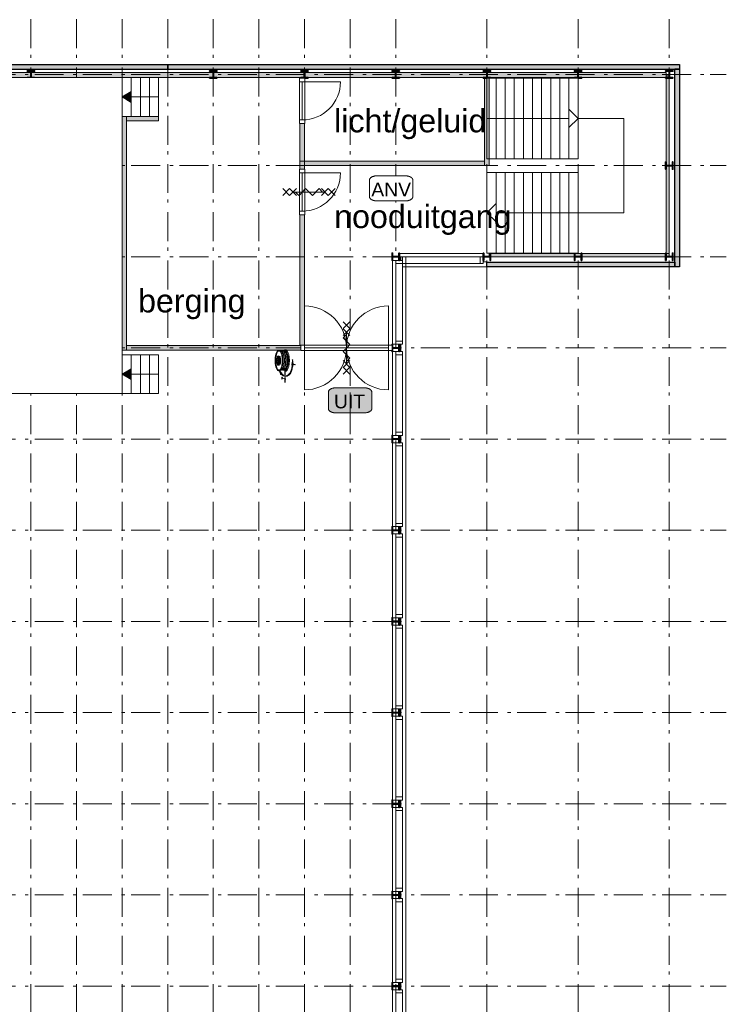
# Model space of a CAD drawing. Header units: millimetres. Extents: x -25849 to 35600, y -19165 to 63250.
# Tile 7 of 10: x -8296 to 7200, y 8002 to 29600. Entities that reach past the tile are written whole.
import ezdxf

# ---------------------------------------------------------------- set-up
doc = ezdxf.new("R2010")
doc.units = ezdxf.units.MM
doc.header["$LTSCALE"] = 1016
doc.linetypes.add('STYLE_06', pattern=[1.04164, 0.625, -0.20828, 0.06943, -0.13893])
for name, color, linetype, lineweight in [('360', 1, 'Continuous', 15), ('Binnenpuien', 47, 'Continuous', 18), ('Binnenwanden', 7, 'Continuous', 13), ('Brandinstallaties', 7, 'Continuous', 18), ('Geen', 7, 'Continuous', 18), ('Gevelmetselwerk', 7, 'Continuous', 25), ('Gevelpui', 8, 'Continuous', 18), ('Staalconstructie', 7, 'Continuous', 18), ('Tekst', 7, 'Continuous', 18)]:
    doc.layers.add(name, color=color, linetype=linetype, lineweight=lineweight)
doc.styles.add('Arial', font='Arial')

# ---------------------------------------------------------------- blocks, each defined once
blk = doc.blocks.new('Gevelpui 2000')
at = {"layer": 'Gevelpui', "color": 7, "lineweight": 5}
blk.add_line((-110, 1000), (-110, -1000), dxfattribs=at)
at = {"color": 7, "lineweight": 5}
blk.add_wipeout([(0, 920), (70, 920), (70, -920), (0, -920)], dxfattribs=at).dxf.layer = 'Gevelpui'
at = {"layer": 'Gevelpui', "color": 7, "lineweight": 5}
blk.add_lwpolyline([(0, 920), (70, 920), (70, -920), (0, -920)], close=True, dxfattribs=at)
at = {"color": 7, "lineweight": 13}
blk.add_wipeout([(-150, 920), (0, 920), (0, -920), (-150, -920)], dxfattribs=at).dxf.layer = 'Gevelpui'
at = {"layer": 'Gevelpui', "color": 7, "lineweight": 13}
blk.add_lwpolyline([(-150, 920), (0, 920), (0, -920), (-150, -920)], close=True, dxfattribs=at)
at = {"color": 7, "lineweight": 13}
for points in [[(-150, 920), (0, 920), (0, 850), (-150, 850)], [(-150, -850), (0, -850), (0, -920), (-150, -920)]]:
    blk.add_wipeout(points, dxfattribs=at).dxf.layer = 'Gevelpui'
at = {"layer": 'Gevelpui', "color": 7, "lineweight": 5}
blk.add_line((-220, 1000), (-220, -1000), dxfattribs=at)
at = {"layer": 'Gevelpui', "color": 7, "lineweight": 13}
for points in [[(-150, 920), (0, 920), (0, 850), (-150, 850)], [(-150, -850), (0, -850), (0, -920), (-150, -920)]]:
    blk.add_lwpolyline(points, close=True, dxfattribs=at)
blk = doc.blocks.new('IPE 160')
at = {"color": 7, "linetype": 'Continuous', "lineweight": 35}
blk.add_wipeout([(5, 80), (80, 80), (80, 70), (15, 70), (15, 70), (15, 70), (14, 70), (14, 70), (14, 70), (14, 70), (13, 70), (13, 70), (13, 70), (13, 70), (12, 70), (12, 70), (12, 69), (12, 69), (11, 69), (11, 69), (11, 69), (11, 69), (11, 69), (10, 69), (10, 69), (10, 69), (10, 68), (9, 68), (9, 68), (9, 68), (9, 68), (9, 68), (8, 68), (8, 67), (8, 67), (8, 67), (8, 67), (8, 67), (7, 67), (7, 66), (7, 66), (7, 66), (7, 66), (7, 66), (7, 65), (6, 65), (6, 65), (6, 65), (6, 64), (6, 64), (6, 64), (6, 64), (6, 64), (6, 63), (6, 63), (5, 63), (5, 63), (5, 62), (5, 62), (5, 62), (5, 62), (5, 61), (5, 61), (5, 61), (5, 61), (5, 60), (5, 60), (5, 60), (5, 0), (5, -60), (5, -60), (5, -60), (5, -61), (5, -61), (5, -61), (5, -61), (5, -62), (5, -62), (5, -62), (5, -62), (5, -63), (5, -63), (6, -63), (6, -63), (6, -64), (6, -64), (6, -64), (6, -64), (6, -64), (6, -65), (6, -65), (6, -65), (7, -65), (7, -66), (7, -66), (7, -66), (7, -66), (7, -66), (7, -67), (8, -67), (8, -67), (8, -67), (8, -67), (8, -67), (8, -68), (9, -68), (9, -68), (9, -68), (9, -68), (9, -68), (10, -68), (10, -69), (10, -69), (10, -69), (11, -69), (11, -69), (11, -69), (11, -69), (11, -69), (12, -69), (12, -69), (12, -70), (12, -70), (13, -70), (13, -70), (13, -70), (13, -70), (14, -70), (14, -70), (14, -70), (14, -70), (15, -70), (15, -70), (15, -70), (80, -70), (80, -80), (-80, -80), (-80, -70), (-15, -70), (-15, -70), (-15, -70), (-14, -70), (-14, -70), (-14, -70), (-14, -70), (-13, -70), (-13, -70), (-13, -70), (-13, -70), (-12, -70), (-12, -70), (-12, -69), (-12, -69), (-11, -69), (-11, -69), (-11, -69), (-11, -69), (-11, -69), (-10, -69), (-10, -69), (-10, -69), (-10, -68), (-9, -68), (-9, -68), (-9, -68), (-9, -68), (-9, -68), (-8, -68), (-8, -67), (-8, -67), (-8, -67), (-8, -67), (-8, -67), (-7, -67), (-7, -66), (-7, -66), (-7, -66), (-7, -66), (-7, -66), (-7, -65), (-6, -65), (-6, -65), (-6, -65), (-6, -64), (-6, -64), (-6, -64), (-6, -64), (-6, -64), (-6, -63), (-6, -63), (-5, -63), (-5, -63), (-5, -62), (-5, -62), (-5, -62), (-5, -62), (-5, -61), (-5, -61), (-5, -61), (-5, -61), (-5, -60), (-5, -60), (-5, -60), (-5, 0), (-5, 60), (-5, 60), (-5, 60), (-5, 61), (-5, 61), (-5, 61), (-5, 61), (-5, 62), (-5, 62), (-5, 62), (-5, 62), (-5, 63), (-5, 63), (-6, 63), (-6, 63), (-6, 64), (-6, 64), (-6, 64), (-6, 64), (-6, 64), (-6, 65), (-6, 65), (-6, 65), (-7, 65), (-7, 66), (-7, 66), (-7, 66), (-7, 66), (-7, 66), (-7, 67), (-8, 67), (-8, 67), (-8, 67), (-8, 67), (-8, 67), (-8, 68), (-9, 68), (-9, 68), (-9, 68), (-9, 68), (-9, 68), (-10, 68), (-10, 69), (-10, 69), (-10, 69), (-11, 69), (-11, 69), (-11, 69), (-11, 69), (-11, 69), (-12, 69), (-12, 69), (-12, 70), (-12, 70), (-13, 70), (-13, 70), (-13, 70), (-13, 70), (-14, 70), (-14, 70), (-14, 70), (-14, 70), (-15, 70), (-15, 70), (-15, 70), (-80, 70), (-80, 80), (-5, 80)], dxfattribs=at).dxf.layer = 'Staalconstructie'
at = {"layer": 'Staalconstructie', "color": 7, "linetype": 'Continuous', "lineweight": 35, "flags": 128}
blk.add_lwpolyline([(5, 80), (80, 80), (80, 70), (15, 70, 0.414214), (5, 60), (5, -60, 0.414214), (15, -70), (80, -70), (80, -80), (-80, -80), (-80, -70), (-15, -70, 0.414214), (-5, -60), (-5, 60, 0.414214), (-15, 70), (-80, 70), (-80, 80), (-5, 80)], format="xyb", close=True, dxfattribs=at)
blk = doc.blocks.new('Groep-3')
at = {"layer": 'Geen'}
blk.add_line((4950, 27435), (4950, 25365), dxfattribs=at)
at = {"color": 7, "lineweight": 18}
for points in [[(1950, 28320), (2150, 28320), (2150, 26550), (1950, 26550)], [(3750, 28320), (3950, 28320), (3950, 26550), (3750, 26550)], [(3750, 26250), (3950, 26250), (3950, 24480), (3750, 24480)]]:
    blk.add_wipeout(points, dxfattribs=at).dxf.layer = 'Geen'
at = {"layer": 'Geen', "color": 7, "lineweight": 18}
for points in [[(1950, 28320), (2150, 28320), (2150, 26550), (1950, 26550)], [(3750, 28320), (3950, 28320), (3950, 26550), (3750, 26550)], [(3750, 26250), (3950, 26250), (3950, 24480), (3750, 24480)]]:
    blk.add_lwpolyline(points, close=True, dxfattribs=at)
at = {"color": 7, "lineweight": 18}
for points in [[(3550, 28320), (3750, 28320), (3750, 26550), (3550, 26550)], [(3550, 26250), (3750, 26250), (3750, 24480), (3550, 24480)]]:
    blk.add_wipeout(points, dxfattribs=at).dxf.layer = 'Geen'
at = {"layer": 'Geen', "color": 7, "lineweight": 18}
for points in [[(3550, 28320), (3750, 28320), (3750, 26550), (3550, 26550)], [(3550, 26250), (3750, 26250), (3750, 24480), (3550, 24480)]]:
    blk.add_lwpolyline(points, close=True, dxfattribs=at)
at = {"color": 7, "lineweight": 18}
for points in [[(3350, 28320), (3550, 28320), (3550, 26550), (3350, 26550)], [(3350, 26250), (3550, 26250), (3550, 24480), (3350, 24480)]]:
    blk.add_wipeout(points, dxfattribs=at).dxf.layer = 'Geen'
at = {"layer": 'Geen', "color": 7, "lineweight": 18}
for points in [[(3350, 28320), (3550, 28320), (3550, 26550), (3350, 26550)], [(3350, 26250), (3550, 26250), (3550, 24480), (3350, 24480)]]:
    blk.add_lwpolyline(points, close=True, dxfattribs=at)
at = {"color": 7, "lineweight": 18}
for points in [[(3150, 28320), (3350, 28320), (3350, 26550), (3150, 26550)], [(3150, 26250), (3350, 26250), (3350, 24480), (3150, 24480)]]:
    blk.add_wipeout(points, dxfattribs=at).dxf.layer = 'Geen'
at = {"layer": 'Geen', "color": 7, "lineweight": 18}
for points in [[(3150, 28320), (3350, 28320), (3350, 26550), (3150, 26550)], [(3150, 26250), (3350, 26250), (3350, 24480), (3150, 24480)]]:
    blk.add_lwpolyline(points, close=True, dxfattribs=at)
at = {"color": 7, "lineweight": 18}
for points in [[(2950, 28320), (3150, 28320), (3150, 26550), (2950, 26550)], [(2950, 26250), (3150, 26250), (3150, 24480), (2950, 24480)]]:
    blk.add_wipeout(points, dxfattribs=at).dxf.layer = 'Geen'
at = {"layer": 'Geen', "color": 7, "lineweight": 18}
for points in [[(2950, 28320), (3150, 28320), (3150, 26550), (2950, 26550)], [(2950, 26250), (3150, 26250), (3150, 24480), (2950, 24480)]]:
    blk.add_lwpolyline(points, close=True, dxfattribs=at)
at = {"color": 7, "lineweight": 18}
for points in [[(2750, 28320), (2950, 28320), (2950, 26550), (2750, 26550)], [(2750, 26250), (2950, 26250), (2950, 24480), (2750, 24480)]]:
    blk.add_wipeout(points, dxfattribs=at).dxf.layer = 'Geen'
at = {"layer": 'Geen', "color": 7, "lineweight": 18}
for points in [[(2750, 28320), (2950, 28320), (2950, 26550), (2750, 26550)], [(2750, 26250), (2950, 26250), (2950, 24480), (2750, 24480)]]:
    blk.add_lwpolyline(points, close=True, dxfattribs=at)
at = {"color": 7, "lineweight": 18}
for points in [[(2550, 28320), (2750, 28320), (2750, 26550), (2550, 26550)], [(2550, 26250), (2750, 26250), (2750, 24480), (2550, 24480)]]:
    blk.add_wipeout(points, dxfattribs=at).dxf.layer = 'Geen'
at = {"layer": 'Geen', "color": 7, "lineweight": 18}
for points in [[(2550, 28320), (2750, 28320), (2750, 26550), (2550, 26550)], [(2550, 26250), (2750, 26250), (2750, 24480), (2550, 24480)]]:
    blk.add_lwpolyline(points, close=True, dxfattribs=at)
at = {"color": 7, "lineweight": 18}
for points in [[(2350, 28320), (2550, 28320), (2550, 26550), (2350, 26550)], [(2350, 26250), (2550, 26250), (2550, 24480), (2350, 24480)]]:
    blk.add_wipeout(points, dxfattribs=at).dxf.layer = 'Geen'
at = {"layer": 'Geen', "color": 7, "lineweight": 18}
for points in [[(2350, 28320), (2550, 28320), (2550, 26550), (2350, 26550)], [(2350, 26250), (2550, 26250), (2550, 24480), (2350, 24480)]]:
    blk.add_lwpolyline(points, close=True, dxfattribs=at)
at = {"color": 7, "lineweight": 18}
for points in [[(2150, 28320), (2350, 28320), (2350, 26550), (2150, 26550)], [(2150, 26250), (2350, 26250), (2350, 24480), (2150, 24480)]]:
    blk.add_wipeout(points, dxfattribs=at).dxf.layer = 'Geen'
at = {"layer": 'Geen'}
blk.add_line((1950, 27435), (4950, 27435), dxfattribs=at)
at = {"layer": 'Geen', "color": 7, "lineweight": 18}
for points in [[(2150, 28320), (2350, 28320), (2350, 26550), (2150, 26550)], [(2150, 26250), (2350, 26250), (2350, 24480), (2150, 24480)]]:
    blk.add_lwpolyline(points, close=True, dxfattribs=at)
blk.add_wipeout([(3750, 27635), (3950, 27435), (3750, 27235), (3750, 27435)]).dxf.layer = 'Geen'
at = {"color": 7, "lineweight": 18}
blk.add_wipeout([(1950, 26250), (2150, 26250), (2150, 24480), (1950, 24480)], dxfattribs=at).dxf.layer = 'Geen'
at = {"layer": 'Geen'}
blk.add_line((1950, 25365), (4950, 25365), dxfattribs=at)
blk.add_lwpolyline([(3750, 27635), (3950, 27435), (3750, 27235), (3750, 27435)], close=True, dxfattribs=at)
at = {"layer": 'Geen', "color": 7, "lineweight": 18}
blk.add_lwpolyline([(1950, 26250), (2150, 26250), (2150, 24480), (1950, 24480)], close=True, dxfattribs=at)
blk.add_wipeout([(2150, 25165), (1950, 25365), (2150, 25565), (2150, 25365)]).dxf.layer = 'Geen'
at = {"layer": 'Geen'}
blk.add_lwpolyline([(2150, 25165), (1950, 25365), (2150, 25565), (2150, 25365)], close=True, dxfattribs=at)
blk = doc.blocks.new('Brandslanghaspel-2')
at = {"layer": '360', "linetype": 'Continuous', "lineweight": 0}
h = blk.add_hatch(color=7, dxfattribs=at)
edge = h.paths.add_edge_path()
edge.add_arc((85, 174), 28.5, 89.0644, 113.9096)
edge.add_arc((130, 163), 67.4, 146.6373, 163.8866)
edge.add_arc((217, 138), 158, 163.8866, 173.1763)
edge.add_arc((357, 121), 299, 173.1763, 180)
edge.add_arc((357, 121), 299, 180, 186.8237)
edge.add_arc((217, 104), 158, -173.1763, -163.8866)
edge.add_arc((130, 79), 67.4, -163.8866, -146.6373)
edge.add_arc((85, 68), 28.5, -113.9096, -89.0644)
edge.add_arc((86, 42), 2.23, -87.688, -34.8934)
edge.add_arc((32, 79), 67.4, -34.8934, -16.1134)
edge.add_arc((-55, 104), 158, -16.1134, -6.8237)
edge.add_arc((-195, 121), 299, -6.8237, 0)
edge.add_arc((-195, 121), 299, 0, 6.8237)
edge.add_arc((-55, 138), 158, 6.8237, 16.1134)
edge.add_arc((32, 163), 67.4, 16.1134, 34.8934)
edge.add_arc((86, 200), 2.23, 34.8934, 87.688)
at = {"layer": '360', "color": 7, "lineweight": 15}
for p, q in [((-237, 34), (-279, 34)), ((-237, 20), (-237, 37)), ((-234, 48), (-226, 134)), ((-224, 40), (-224, 134)), ((-213, 48), (-221, 134)), ((-64, -105), (-64, -192)), ((-57, -105), (-57, -192)), ((-64, -246), (-64, -360)), ((-57, -246), (-57, -360)), ((-57, -278), (5, -260)), ((6, -243), (6, -278))]:
    blk.add_line(p, q, dxfattribs=at)
at = {"layer": '360', "color": 7, "lineweight": 15, "flags": 128}
for points in [[(-45, 355, 0.130431), (-65, 360, 0.218513), (-96, 346, 0.092276), (-129, 288, 0.048967), (-147, 219, 0.03664), (-154, 124, 0.03664), (-147, 29, 0.048967), (-129, -40, 0.092276), (-96, -98, 0.218513), (-65, -112, 0.218513)], [(-65, -105, 0.130431), (-48, -100, 0.130431)], [(6, -154, 0.099397), (4, -157, 0.099397)], [(28, -183, 0.076315), (33, -182, 0.141054), (37, -180, 0.141054), (39, -175, 0.107147), (38, -169, 0.079288), (35, -162, 0.066807), (30, -156, 0.066807), (23, -152, 0.079288), (16, -150, 0.107147), (10, -151, 0.141054), (6, -154, 0.141054)]]:
    blk.add_lwpolyline(points, format="xyb", dxfattribs=at)
at = {"layer": '360', "color": 1, "lineweight": 15, "flags": 128}
for points in [[(-60, -90, -0.086493), (-89, -38, -0.048967), (-106, 30, -0.028579), (-113, 103), (-113, 143, -0.029396), (-106, 218, -0.048967), (-89, 286, -0.086493), (-60, 338, 0.068264), (-65, 339, 0.218513), (-80, 332, 0.092276), (-109, 281, 0.048967), (-126, 216, 0.03664), (-132, 124, 0.03664), (-126, 32, 0.048967), (-109, -33, 0.092276), (-80, -84, 0.218513), (-65, -91, 0.068264)], [(69, -91, 0.143394), (93, -84, 0.092276), (122, -33, 0.048967), (138, 32, 0.03664), (145, 124, 0.03664), (138, 216, 0.048967), (122, 281, 0.092276), (93, 332, 0.143394), (69, 339, 0.218513), (54, 332, 0.092276), (24, 281, 0.048967), (8, 216, 0.03664), (1, 124, 0.03664), (8, 32, 0.048967), (24, -33, 0.092276), (54, -84, 0.218513)], [(86, 224, 0.176677), (57, 214, 0.082127), (45, 187, 0.040556), (39, 159, 0.029783), (37, 121, 0.029783), (39, 83, 0.040556), (45, 55, 0.082127), (57, 29, 0.176677), (86, 19, 0.245191), (105, 29, 0.082127), (117, 55, 0.040556), (123, 83, 0.029783), (125, 121, 0.029783), (123, 159, 0.040556), (117, 187, 0.082127), (105, 214, 0.245191)]]:
    blk.add_lwpolyline(points, format="xyb", close=True, dxfattribs=at)
for points in [[(-54, 334, 0.087991), (-83, 284, 0.048967), (-99, 217, 0.029396), (-106, 142), (-106, 104, 0.028579), (-99, 31, 0.048967), (-83, -35, 0.086795), (-54, -86, 0.086795)], [(7, 337, 0.130427), (-7, 341, 0.218513), (-27, 332, 0.092276), (-58, 278, 0.048967), (-74, 212, 0.029631), (-81, 137), (-80, 119, 0.024052), (-74, 40, 0.048895), (-57, -27, 0.092276), (-27, -80, 0.218513), (-6, -89, 0.218513)], [(3, 331, 0.130427), (-7, 334, 0.218513), (-22, 327, 0.092276), (-51, 276, 0.048967), (-67, 211, 0.029631), (-74, 137), (-73, 122, 0.024885), (-67, 41, 0.048821), (-51, -24, 0.092276), (-21, -75, 0.218513), (-6, -82, 0.218513)], [(-23, 334, 0.139036), (-41, 339, 0.218513), (-66, 328, 0.004251), (-68, 325, 0.004251)], [(-27, 328, 0.139036), (-41, 332, 0.218513), (-61, 323, 0.004251), (-63, 321, 0.004251)], [(34, 340, 0.067272), (27, 341, 0.218513), (7, 332, 0.092276), (-24, 278, 0.048967), (-41, 212, 0.029394), (-48, 137), (-46, 122, 0.02469), (-41, 40, 0.048887), (-24, -27, 0.092276), (7, -80, 0.218513), (27, -89, 0.218513)], [(29, 334, 0.033774), (27, 334, 0.218513), (12, 327, 0.092276), (-18, 276, 0.048967), (-34, 211, 0.029394), (-41, 137), (-39, 123, 0.024656), (-34, 41, 0.048804), (-17, -24, 0.092276), (12, -75, 0.218513), (27, -82, 0.218513)], [(-230, 20, 0.0553), (-213, -70, 0.074756), (-183, -148, 0.107033), (-129, -207, 0.150407), (-73, -226, 0.150407), (-16, -210, 0.080518), (29, -169, 0.080518)], [(-223, 20, 0.055029), (-207, -68, 0.075133), (-177, -144, 0.107033), (-125, -201, 0.150407), (-73, -219, 0.150407), (-20, -204, 0.080518), (24, -165, 0.080518)], [(-216, 20, 0.05475), (-200, -66, 0.075528), (-171, -141, 0.107033), (-121, -196, 0.150407), (-73, -212, 0.150407), (-23, -198, 0.079793), (18, -161, 0.079793)], [(-70, -74, 0.005438), (-67, -77, 0.218513), (-42, -89, 0.218513)], [(-64, -70, 0.005438), (-62, -73, 0.218513), (-42, -82, 0.218513)], [(-42, -82, 0.139036), (-28, -78, 0.139036)], [(-42, -89, 0.139036), (-24, -84, 0.139036)], [(28, -147, 0.003073), (29, -146, 0.043243), (50, -105, 0.043243)], [(33, -151, 0.003073), (35, -149, 0.043243), (57, -108, 0.043243)], [(39, -155, 0.003073), (41, -153, 0.043243), (63, -110, 0.043243)]]:
    blk.add_lwpolyline(points, format="xyb", dxfattribs=at)
at = {"layer": '360', "color": 7, "lineweight": 15, "flags": 128}
for points in [[(69, -105, 0.167867), (103, -93, 0.092276), (135, -38, 0.048967), (152, 30, 0.03664), (159, 124, 0.03664), (152, 218, 0.048967), (135, 286, 0.092276), (103, 341, 0.167867), (69, 353, 0.218513), (43, 341, 0.092276), (11, 286, 0.048967), (-6, 218, 0.03664), (-13, 124, 0.03664), (-6, 30, 0.048967), (11, -38, 0.092276), (43, -93, 0.218513)], [(86, 202, 0.108834), (74, 200, 0.075407), (65, 182, 0.040556), (60, 157, 0.029783), (58, 121, 0.029783), (60, 86, 0.040556), (65, 60, 0.075407), (74, 42, 0.108834), (86, 40, 0.234523), (87, 41, 0.082127), (97, 60, 0.040556), (102, 86, 0.029783), (104, 121, 0.029783), (102, 157, 0.040556), (97, 182, 0.082127), (87, 201, 0.234523)], [(6, -240, 0.23884), (4, -241, 0.084691), (1, -246, 0.042481), (0, -252, 0.031317), (-1, -261, 0.031317), (0, -270, 0.042481), (1, -276, 0.084691), (4, -281, 0.23884), (6, -282, 0.23884), (8, -281, 0.084691), (10, -276, 0.042481), (12, -270, 0.031317), (12, -261, 0.031317), (12, -252, 0.042481), (10, -246, 0.084691), (8, -241, 0.23884)]]:
    blk.add_lwpolyline(points, format="xyb", close=True, dxfattribs=at)
at = {"layer": '360', "color": 7, "lineweight": 15}
for points in [[(-210, 20), (-210, 48), (-237, 48), (-237, 20)], [(-70, -255), (-53, -255), (-53, -265), (-70, -265)], [(-70, -292), (-54, -292), (-54, -300), (-70, -300)]]:
    blk.add_lwpolyline(points, close=True, dxfattribs=at)
for centre, radius in [((-279, 34), 3.19), ((-224, 134), 5.62)]:
    blk.add_circle(centre, radius, dxfattribs=at)
blk = doc.blocks.new('Binnendeur 2000')
blk.add_wipeout([(1000, 0), (1000, -23), (999, -45), (998, -68), (996, -90), (993, -113), (990, -135), (986, -157), (982, -179), (978, -202), (972, -224), (967, -245), (960, -267), (954, -289), (946, -310), (938, -331), (930, -352), (921, -373), (912, -393), (902, -414), (891, -434), (880, -453), (869, -473), (857, -492), (845, -511), (832, -530), (819, -548), (805, -566), (791, -584), (777, -601), (762, -618), (746, -634), (731, -651), (714, -666), (698, -682), (681, -697), (664, -711), (646, -725), (628, -739), (610, -752), (591, -765), (572, -777), (553, -789), (533, -800), (514, -811), (494, -822), (473, -832), (453, -841), (432, -850), (411, -858), (390, -866), (369, -874), (347, -880), (325, -887), (304, -892), (282, -898), (259, -902), (237, -906), (215, -910), (193, -913), (170, -916), (148, -918), (125, -919), (103, -920), (80, -920), (80, 0)]).dxf.layer = 'Binnenpuien'
at = {"layer": 'Binnenpuien'}
blk.add_arc((80, 0), 920, 270, 0, dxfattribs=at)
blk.add_wipeout([(1920, -920), (1897, -920), (1875, -919), (1852, -918), (1830, -916), (1807, -913), (1785, -910), (1763, -906), (1741, -902), (1718, -898), (1696, -892), (1675, -887), (1653, -880), (1631, -874), (1610, -866), (1589, -858), (1568, -850), (1547, -841), (1527, -832), (1506, -822), (1486, -811), (1467, -800), (1447, -789), (1428, -777), (1409, -765), (1390, -752), (1372, -739), (1354, -725), (1336, -711), (1319, -697), (1302, -682), (1286, -666), (1269, -651), (1254, -634), (1238, -618), (1223, -601), (1209, -584), (1195, -566), (1181, -548), (1168, -530), (1155, -511), (1143, -492), (1131, -473), (1120, -453), (1109, -434), (1098, -414), (1088, -393), (1079, -373), (1070, -352), (1062, -331), (1054, -310), (1046, -289), (1040, -267), (1033, -245), (1028, -224), (1022, -202), (1018, -179), (1014, -157), (1010, -135), (1007, -113), (1004, -90), (1002, -68), (1001, -45), (1000, -23), (1000, 0), (1920, 0)]).dxf.layer = 'Binnenpuien'
blk.add_arc((1920, 0), 920, 180, 270, dxfattribs=at)
blk.add_wipeout([(1000, 0), (1000, 23), (1001, 45), (1002, 68), (1004, 90), (1007, 113), (1010, 135), (1014, 157), (1018, 179), (1022, 202), (1028, 224), (1033, 245), (1040, 267), (1046, 289), (1054, 310), (1062, 331), (1070, 352), (1079, 373), (1088, 393), (1098, 414), (1109, 434), (1120, 453), (1131, 473), (1143, 492), (1155, 511), (1168, 530), (1181, 548), (1195, 566), (1209, 584), (1223, 601), (1238, 618), (1254, 634), (1269, 651), (1286, 666), (1302, 682), (1319, 697), (1336, 711), (1354, 725), (1372, 739), (1390, 752), (1409, 765), (1428, 777), (1447, 789), (1467, 800), (1486, 811), (1506, 822), (1527, 832), (1547, 841), (1568, 850), (1589, 858), (1610, 866), (1631, 874), (1653, 880), (1675, 887), (1696, 892), (1718, 898), (1741, 902), (1763, 906), (1785, 910), (1807, 913), (1830, 916), (1852, 918), (1875, 919), (1897, 920), (1920, 920), (1920, 0)]).dxf.layer = 'Binnenpuien'
blk.add_arc((1920, 0), 920, 90, 180, dxfattribs=at)
blk.add_wipeout([(80, 920), (103, 920), (125, 919), (148, 918), (170, 916), (193, 913), (215, 910), (237, 906), (259, 902), (282, 898), (304, 892), (325, 887), (347, 880), (369, 874), (390, 866), (411, 858), (432, 850), (453, 841), (473, 832), (494, 822), (514, 811), (533, 800), (553, 789), (572, 777), (591, 765), (610, 752), (628, 739), (646, 725), (664, 711), (681, 697), (698, 682), (714, 666), (731, 651), (746, 634), (762, 618), (777, 601), (791, 584), (805, 566), (819, 548), (832, 530), (845, 511), (857, 492), (869, 473), (880, 453), (891, 434), (902, 414), (912, 393), (921, 373), (930, 352), (938, 331), (946, 310), (954, 289), (960, 267), (967, 245), (972, 224), (978, 202), (982, 179), (986, 157), (990, 135), (993, 113), (996, 90), (998, 68), (999, 45), (1000, 23), (1000, 0), (80, 0)]).dxf.layer = 'Binnenpuien'
blk.add_lwpolyline([(0, 60), (2000, 60), (2000, -60), (0, -60)], close=True, dxfattribs=at)
blk.add_arc((80, 0), 920, 0, 90, dxfattribs=at)
for points in [[(0, 60), (80, 60), (80, -60), (0, -60)], [(1920, 60), (2000, 60), (2000, -60), (1920, -60)]]:
    blk.add_wipeout(points).dxf.layer = 'Binnenpuien'
for p, q in [((80, 0), (80, 920)), ((1920, 0), (1920, 920)), ((80, 0), (1920, 0)), ((80, 0), (80, -920)), ((1920, 0), (1920, -920))]:
    blk.add_line(p, q, dxfattribs=at)
for points in [[(0, 60), (80, 60), (80, -60), (0, -60)], [(1920, 60), (2000, 60), (2000, -60), (1920, -60)]]:
    blk.add_lwpolyline(points, close=True, dxfattribs=at)
blk = doc.blocks.new('Groep-10')
at = {"layer": 'Binnenwanden', "color": 7}
blk.add_blockref('Binnendeur 2000', (-2130, 22400), dxfattribs=at)
blk = doc.blocks.new('Groep-15')
blk.add_wipeout([(-5450, 28330), (-5250, 28330), (-5250, 27480), (-5450, 27480)]).dxf.layer = 'Geen'
at = {"layer": 'Geen'}
blk.add_lwpolyline([(-5450, 28330), (-5250, 28330), (-5250, 27480), (-5450, 27480)], close=True, dxfattribs=at)
blk.add_wipeout([(-5650, 28330), (-5450, 28330), (-5450, 27480), (-5650, 27480)]).dxf.layer = 'Geen'
blk.add_lwpolyline([(-5650, 28330), (-5450, 28330), (-5450, 27480), (-5650, 27480)], close=True, dxfattribs=at)
blk.add_wipeout([(-5850, 28330), (-5650, 28330), (-5650, 27480), (-5850, 27480)]).dxf.layer = 'Geen'
blk.add_lwpolyline([(-5850, 28330), (-5650, 28330), (-5650, 27480), (-5850, 27480)], close=True, dxfattribs=at)
blk.add_wipeout([(-6050, 28330), (-5850, 28330), (-5850, 27480), (-6050, 27480)]).dxf.layer = 'Geen'
at = {"layer": 'Geen', "linetype": 'Continuous', "lineweight": 0}
for points in [[(-6050, 27905), (-5850, 28025), (-5850, 27905)], [(-6050, 27905), (-5850, 27785), (-5850, 27905)]]:
    blk.add_hatch(color=7, dxfattribs=at).paths.add_polyline_path(points)
at = {"layer": 'Geen'}
blk.add_line((-6050, 27905), (-5250, 27905), dxfattribs=at)
for points in [[(-6050, 28330), (-5850, 28330), (-5850, 27480), (-6050, 27480)], [(-6050, 27905), (-5850, 28025), (-5850, 27905)], [(-6050, 27905), (-5850, 27785), (-5850, 27905)]]:
    blk.add_lwpolyline(points, close=True, dxfattribs=at)
blk = doc.blocks.new('Dranger')
at = {"layer": 'Binnenpuien', "color": 7, "lineweight": 13}
for p, q in [((-74.246212, 425.260423), (74.246212, 573.752847)), ((74.246212, 425.260423), (-74.246212, 573.752847)), ((74.246212, 272.894754), (-74.246212, 421.387179)), ((-74.246212, 272.894754), (74.246212, 421.387179)), ((-74.246212, 220.394754), (0, 294.640966)), ((74.246212, 71.90233), (-74.246212, 220.394754)), ((0, -351.82873), (0, 347.140966)), ((-74.246212, -76.590094), (74.246212, 71.90233)), ((74.246212, -225.082518), (-74.246212, -76.590094)), ((74.246212, -426.074942), (-74.246212, -277.582518)), ((-74.246212, -426.074942), (74.246212, -277.582518)), ((-74.246212, -573.752847), (74.246212, -425.260423)), ((74.246212, -573.752847), (-74.246212, -425.260423)), ((0, -299.32873), (74.246212, -225.082518))]:
    blk.add_line(p, q, dxfattribs=at)
blk = doc.blocks.new('Groep-16')
blk.add_wipeout([(-5450, 22250), (-5250, 22250), (-5250, 21400), (-5450, 21400)]).dxf.layer = 'Geen'
at = {"layer": 'Geen'}
blk.add_lwpolyline([(-5450, 22250), (-5250, 22250), (-5250, 21400), (-5450, 21400)], close=True, dxfattribs=at)
blk.add_wipeout([(-5650, 22250), (-5450, 22250), (-5450, 21400), (-5650, 21400)]).dxf.layer = 'Geen'
blk.add_lwpolyline([(-5650, 22250), (-5450, 22250), (-5450, 21400), (-5650, 21400)], close=True, dxfattribs=at)
blk.add_wipeout([(-5850, 22250), (-5650, 22250), (-5650, 21400), (-5850, 21400)]).dxf.layer = 'Geen'
blk.add_lwpolyline([(-5850, 22250), (-5650, 22250), (-5650, 21400), (-5850, 21400)], close=True, dxfattribs=at)
blk.add_wipeout([(-6050, 22250), (-5850, 22250), (-5850, 21400), (-6050, 21400)]).dxf.layer = 'Geen'
at = {"layer": 'Geen', "linetype": 'Continuous', "lineweight": 0}
for points in [[(-6050, 21825), (-5850, 21945), (-5850, 21825)], [(-6050, 21825), (-5850, 21705), (-5850, 21825)]]:
    blk.add_hatch(color=7, dxfattribs=at).paths.add_polyline_path(points)
at = {"layer": 'Geen'}
blk.add_line((-6050, 21825), (-5250, 21825), dxfattribs=at)
for points in [[(-6050, 22250), (-5850, 22250), (-5850, 21400), (-6050, 21400)], [(-6050, 21825), (-5850, 21945), (-5850, 21825)], [(-6050, 21825), (-5850, 21705), (-5850, 21825)]]:
    blk.add_lwpolyline(points, close=True, dxfattribs=at)
blk = doc.blocks.new('Binnendeur 1000')
at = {"layer": 'Binnenpuien'}
blk.add_arc((920, 0), 840, 90, 180, dxfattribs=at)
blk.add_wipeout([(0, 60), (1000, 60), (1000, -60), (0, -60)]).dxf.layer = 'Binnenpuien'
blk.add_lwpolyline([(0, 60), (1000, 60), (1000, -60), (0, -60)], close=True, dxfattribs=at)
blk.add_wipeout([(920, 60), (1000, 60), (1000, -60), (920, -60)]).dxf.layer = 'Binnenpuien'
for p, q in [((920, 0), (920, 840)), ((80, 0), (920, 0))]:
    blk.add_line(p, q, dxfattribs=at)
blk.add_lwpolyline([(920, 60), (1000, 60), (1000, -60), (920, -60)], close=True, dxfattribs=at)
blk.add_wipeout([(0, 60), (80, 60), (80, -60), (0, -60)]).dxf.layer = 'Binnenpuien'
blk.add_lwpolyline([(0, 60), (80, 60), (80, -60), (0, -60)], close=True, dxfattribs=at)
blk = doc.blocks.new('ANV')
at = {"color": 7, "lineweight": 18}
blk.add_wipeout([(317, 274), (321, 274), (324, 274), (328, 274), (332, 274), (336, 274), (340, 273), (344, 273), (348, 272), (351, 272), (355, 272), (359, 271), (363, 270), (366, 270), (370, 269), (374, 268), (377, 267), (381, 266), (384, 265), (388, 264), (391, 263), (395, 262), (398, 261), (401, 260), (405, 259), (408, 258), (411, 256), (414, 255), (417, 253), (420, 252), (423, 251), (426, 249), (429, 247), (431, 246), (434, 244), (437, 243), (439, 241), (441, 239), (444, 237), (446, 235), (448, 234), (450, 232), (452, 230), (454, 228), (456, 226), (458, 224), (460, 222), (461, 220), (463, 218), (464, 216), (466, 214), (467, 212), (468, 209), (469, 207), (470, 205), (471, 203), (472, 201), (473, 198), (473, 196), (474, 194), (474, 192), (475, 190), (475, 187), (475, 185), (475, 183), (475, -183), (475, -185), (475, -187), (475, -190), (474, -192), (474, -194), (473, -196), (473, -198), (472, -201), (471, -203), (470, -205), (469, -207), (468, -209), (467, -212), (466, -214), (464, -216), (463, -218), (461, -220), (460, -222), (458, -224), (456, -226), (454, -228), (452, -230), (450, -232), (448, -234), (446, -235), (444, -237), (441, -239), (439, -241), (437, -243), (434, -244), (431, -246), (429, -247), (426, -249), (423, -251), (420, -252), (417, -253), (414, -255), (411, -256), (408, -258), (405, -259), (401, -260), (398, -261), (395, -262), (391, -263), (388, -264), (384, -265), (381, -266), (377, -267), (374, -268), (370, -269), (366, -270), (363, -270), (359, -271), (355, -272), (351, -272), (348, -272), (344, -273), (340, -273), (336, -274), (332, -274), (328, -274), (324, -274), (321, -274), (317, -274), (-317, -274), (-321, -274), (-324, -274), (-328, -274), (-332, -274), (-336, -274), (-340, -273), (-344, -273), (-348, -272), (-351, -272), (-355, -272), (-359, -271), (-363, -270), (-366, -270), (-370, -269), (-374, -268), (-377, -267), (-381, -266), (-384, -265), (-388, -264), (-391, -263), (-395, -262), (-398, -261), (-401, -260), (-405, -259), (-408, -258), (-411, -256), (-414, -255), (-417, -253), (-420, -252), (-423, -251), (-426, -249), (-429, -247), (-431, -246), (-434, -244), (-437, -243), (-439, -241), (-441, -239), (-444, -237), (-446, -235), (-448, -234), (-450, -232), (-452, -230), (-454, -228), (-456, -226), (-458, -224), (-460, -222), (-461, -220), (-463, -218), (-464, -216), (-466, -214), (-467, -212), (-468, -209), (-469, -207), (-470, -205), (-471, -203), (-472, -201), (-473, -198), (-473, -196), (-474, -194), (-474, -192), (-475, -190), (-475, -187), (-475, -185), (-475, -183), (-475, 183), (-475, 185), (-475, 187), (-475, 190), (-474, 192), (-474, 194), (-473, 196), (-473, 198), (-472, 201), (-471, 203), (-470, 205), (-469, 207), (-468, 209), (-467, 212), (-466, 214), (-464, 216), (-463, 218), (-461, 220), (-460, 222), (-458, 224), (-456, 226), (-454, 228), (-452, 230), (-450, 232), (-448, 234), (-446, 235), (-444, 237), (-441, 239), (-439, 241), (-437, 243), (-434, 244), (-431, 246), (-429, 247), (-426, 249), (-423, 251), (-420, 252), (-417, 253), (-414, 255), (-411, 256), (-408, 258), (-405, 259), (-401, 260), (-398, 261), (-395, 262), (-391, 263), (-388, 264), (-384, 265), (-381, 266), (-377, 267), (-374, 268), (-370, 269), (-366, 270), (-363, 270), (-359, 271), (-355, 272), (-351, 272), (-348, 272), (-344, 273), (-340, 273), (-336, 274), (-332, 274), (-328, 274), (-324, 274), (-321, 274), (-317, 274)], dxfattribs=at).dxf.layer = 'Brandinstallaties'
at = {"layer": 'Brandinstallaties', "color": 7, "lineweight": 18}
blk.add_open_spline([(317, 274), (359, 274), (433, 250), (475, 207), (475, 183), (475, 0), (475, -183), (475, -207), (433, -250), (359, -274), (317, -274), (0, -274), (-317, -274), (-359, -274), (-433, -250), (-475, -207), (-475, -183), (-475, 0), (-475, 183), (-475, 207), (-433, 250), (-359, 274), (-317, 274), (0, 274), (317, 274)], degree=2, knots=[0, 0, 0, 1, 2, 3, 3, 4, 4, 5, 6, 7, 7, 8, 8, 9, 10, 11, 11, 12, 12, 13, 14, 15, 15, 16, 16, 16], dxfattribs=at)
at = {"layer": 'Brandinstallaties', "color": 7, "insert": (-435, -26), "char_height": 303.4, "attachment_point": 4, "line_spacing_factor": 0.966482, "style": 'Arial'}
blk.add_mtext('ANV', dxfattribs=at)
blk = doc.blocks.new('UIT')
at = {"layer": 'Brandinstallaties', "linetype": 'Continuous', "lineweight": 0}
blk.add_hatch(color=3, dxfattribs=at).paths.add_polyline_path([(317, 274), (321, 274), (324, 274), (328, 274), (332, 274), (336, 274), (340, 273), (344, 273), (348, 272), (351, 272), (355, 272), (359, 271), (363, 270), (366, 270), (370, 269), (374, 268), (377, 267), (381, 266), (384, 265), (388, 264), (391, 263), (395, 262), (398, 261), (401, 260), (405, 259), (408, 258), (411, 256), (414, 255), (417, 253), (420, 252), (423, 251), (426, 249), (429, 247), (431, 246), (434, 244), (437, 243), (439, 241), (441, 239), (444, 237), (446, 235), (448, 234), (450, 232), (452, 230), (454, 228), (456, 226), (458, 224), (460, 222), (461, 220), (463, 218), (464, 216), (466, 214), (467, 212), (468, 209), (469, 207), (470, 205), (471, 203), (472, 201), (473, 198), (473, 196), (474, 194), (474, 192), (475, 190), (475, 187), (475, 185), (475, 183), (475, -183), (475, -185), (475, -187), (475, -190), (474, -192), (474, -194), (473, -196), (473, -198), (472, -201), (471, -203), (470, -205), (469, -207), (468, -209), (467, -212), (466, -214), (464, -216), (463, -218), (461, -220), (460, -222), (458, -224), (456, -226), (454, -228), (452, -230), (450, -232), (448, -234), (446, -235), (444, -237), (441, -239), (439, -241), (437, -243), (434, -244), (431, -246), (429, -247), (426, -249), (423, -251), (420, -252), (417, -253), (414, -255), (411, -256), (408, -258), (405, -259), (401, -260), (398, -261), (395, -262), (391, -263), (388, -264), (384, -265), (381, -266), (377, -267), (374, -268), (370, -269), (366, -270), (363, -270), (359, -271), (355, -272), (351, -272), (348, -272), (344, -273), (340, -273), (336, -274), (332, -274), (328, -274), (324, -274), (321, -274), (317, -274), (-317, -274), (-321, -274), (-324, -274), (-328, -274), (-332, -274), (-336, -274), (-340, -273), (-344, -273), (-348, -272), (-351, -272), (-355, -272), (-359, -271), (-363, -270), (-366, -270), (-370, -269), (-374, -268), (-377, -267), (-381, -266), (-384, -265), (-388, -264), (-391, -263), (-395, -262), (-398, -261), (-401, -260), (-405, -259), (-408, -258), (-411, -256), (-414, -255), (-417, -253), (-420, -252), (-423, -251), (-426, -249), (-429, -247), (-431, -246), (-434, -244), (-437, -243), (-439, -241), (-441, -239), (-444, -237), (-446, -235), (-448, -234), (-450, -232), (-452, -230), (-454, -228), (-456, -226), (-458, -224), (-460, -222), (-461, -220), (-463, -218), (-464, -216), (-466, -214), (-467, -212), (-468, -209), (-469, -207), (-470, -205), (-471, -203), (-472, -201), (-473, -198), (-473, -196), (-474, -194), (-474, -192), (-475, -190), (-475, -187), (-475, -185), (-475, -183), (-475, 183), (-475, 185), (-475, 187), (-475, 190), (-474, 192), (-474, 194), (-473, 196), (-473, 198), (-472, 201), (-471, 203), (-470, 205), (-469, 207), (-468, 209), (-467, 212), (-466, 214), (-464, 216), (-463, 218), (-461, 220), (-460, 222), (-458, 224), (-456, 226), (-454, 228), (-452, 230), (-450, 232), (-448, 234), (-446, 235), (-444, 237), (-441, 239), (-439, 241), (-437, 243), (-434, 244), (-431, 246), (-429, 247), (-426, 249), (-423, 251), (-420, 252), (-417, 253), (-414, 255), (-411, 256), (-408, 258), (-405, 259), (-401, 260), (-398, 261), (-395, 262), (-391, 263), (-388, 264), (-384, 265), (-381, 266), (-377, 267), (-374, 268), (-370, 269), (-366, 270), (-363, 270), (-359, 271), (-355, 272), (-351, 272), (-348, 272), (-344, 273), (-340, 273), (-336, 274), (-332, 274), (-328, 274), (-324, 274), (-321, 274), (-317, 274)])
at = {"layer": 'Brandinstallaties', "color": 7, "lineweight": 18}
blk.add_open_spline([(317, 274), (359, 274), (433, 250), (475, 207), (475, 183), (475, 0), (475, -183), (475, -207), (433, -250), (359, -274), (317, -274), (0, -274), (-317, -274), (-359, -274), (-433, -250), (-475, -207), (-475, -183), (-475, 0), (-475, 183), (-475, 207), (-433, 250), (-359, 274), (-317, 274), (0, 274), (317, 274)], degree=2, knots=[0, 0, 0, 1, 2, 3, 3, 4, 4, 5, 6, 7, 7, 8, 8, 9, 10, 11, 11, 12, 12, 13, 14, 15, 15, 16, 16, 16], dxfattribs=at)
at = {"layer": 'Brandinstallaties', "color": 7, "insert": (-354, -26), "char_height": 303.4, "attachment_point": 4, "line_spacing_factor": 0.966482, "style": 'Arial'}
blk.add_mtext('UIT', dxfattribs=at)

msp = doc.modelspace()

# ---------------------------------------------------------------- hatches: boundary and pattern name
at = {"layer": 'Binnenwanden', "linetype": 'Continuous', "lineweight": 0}
for points in [[(-21970, 28440), (-5050, 28440), (-5050, 28330), (-21970, 28330)], [(-5050, 28440), (5880, 28440), (5880, 28330), (-5050, 28330)], [(5880, 28365), (5950, 28365), (5950, 24470), (5880, 24470)], [(-2150, 26500), (1900, 26500), (1900, 26400), (-2150, 26400)], [(-5950, 22450), (-2130, 22450), (-2130, 22350), (-5950, 22350)]]:
    msp.add_hatch(color=7, dxfattribs=at).paths.add_polyline_path(points)
at = {"layer": 'Gevelmetselwerk', "linetype": 'Continuous', "lineweight": 0}
for points in [[(-22270, 28620), (-5050, 28620), (-5050, 28510), (-22270, 28510)], [(-5050, 28620), (6170, 28620), (6170, 28510), (-5050, 28510)], [(6070, 28525), (6170, 28525), (6170, 24180), (6070, 24180)]]:
    msp.add_hatch(color=255, dxfattribs=at).paths.add_polyline_path(points)

# ---------------------------------------------------------------- linework, layer by layer
at = {"layer": 'Binnenwanden'}
for points in [[(-21970, 28440), (-5050, 28440), (-5050, 28330), (-21970, 28330)], [(-5050, 28440), (5880, 28440), (5880, 28330), (-5050, 28330)], [(5880, 28365), (5950, 28365), (5950, 24470), (5880, 24470)], [(-2150, 26500), (1900, 26500), (1900, 26400), (-2150, 26400)], [(-5950, 22450), (-2130, 22450), (-2130, 22350), (-5950, 22350)]]:
    msp.add_lwpolyline(points, close=True, dxfattribs=at)
at = {"layer": 'Geen', "color": 1, "linetype": 'STYLE_06', "lineweight": 13}
for p, q in [((-8050, -18650), (-8050, 63250)), ((-7050, -18650), (-7050, 63250)), ((-6050, -18650), (-6050, 63250)), ((-5050, -18650), (-5050, 63250)), ((-4050, -18650), (-4050, 63250)), ((-3050, -18650), (-3050, 63250)), ((-2050, -18650), (-2050, 63250)), ((-1050, -18650), (-1050, 63250)), ((-50, -18650), (-50, 63250)), ((1950, -18650), (1950, 63250)), ((3950, -18650), (3950, 63250)), ((5950, -18650), (5950, 63250)), ((-24900, 28400), (7200, 28400)), ((-24900, 26400), (7200, 26400)), ((-24900, 24400), (7200, 24400)), ((-24900, 22400), (7200, 22400)), ((-24900, 20400), (7200, 20400)), ((-24900, 18400), (7200, 18400)), ((-24900, 16400), (7200, 16400)), ((-24900, 14400), (7200, 14400)), ((-24900, 12400), (7200, 12400)), ((-24900, 10400), (7200, 10400)), ((-24900, 8400), (7200, 8400))]:
    msp.add_line(p, q, dxfattribs=at)
at = {"layer": 'Gevelmetselwerk'}
for points in [[(-22270, 28620), (-5050, 28620), (-5050, 28510), (-22270, 28510)], [(-5050, 28620), (6170, 28620), (6170, 28510), (-5050, 28510)], [(6070, 28525), (6170, 28525), (6170, 24180), (6070, 24180)]]:
    msp.add_lwpolyline(points, close=True, dxfattribs=at)

# ---------------------------------------------------------------- block references
at = {"layer": 'Brandinstallaties', "xscale": -1}
msp.add_blockref('Brandslanghaspel-2', (-2536, 22000), dxfattribs=at)

# ---------------------------------------------------------------- texts
at = {"layer": 'Tekst', "color": 7, "insert": (-5700, 23356), "char_height": 505.7, "width": 4000, "attachment_point": 4, "line_spacing_factor": 0.966482, "style": 'Arial'}
msp.add_mtext('berging', dxfattribs=at)

# ---------------------------------------------------------------- next in the draw order: block references
at = {"layer": 'Binnenwanden', "color": 7, "rotation": 90}
msp.add_blockref('Gevelpui 2000', (950, 24400), dxfattribs=at)
at = {"layer": 'Gevelpui', "color": 7, "xscale": -1}
msp.add_blockref('Gevelpui 2000', (-50, 7400), dxfattribs=at)
at = {"layer": 'Staalconstructie', "color": 7, "rotation": 180}
msp.add_blockref('IPE 160', (-8050, 28400), dxfattribs=at)
at = {"layer": 'Staalconstructie', "color": 7, "xscale": -1}
for p, rotation in [((-4050, 28400), 180), ((-2050, 28400), 180), ((-50, 28400), 180), ((1950, 28400), 180), ((3950, 28400), 180), ((5950, 28400), 180), ((5950, 26400), -90)]:
    msp.add_blockref('IPE 160', p, dxfattribs=dict(at, rotation=rotation))

# ---------------------------------------------------------------- next in the draw order: hatches: boundary and pattern name
at = {"layer": 'Binnenwanden', "linetype": 'Continuous', "lineweight": 0}
msp.add_hatch(color=7, dxfattribs=at).paths.add_polyline_path([(2000, 24470), (5950, 24470), (5950, 24400), (2000, 24400)])
at = {"layer": 'Gevelmetselwerk', "linetype": 'Continuous', "lineweight": 0}
msp.add_hatch(color=255, dxfattribs=at).paths.add_polyline_path([(1950, 24280), (6070, 24280), (6070, 24180), (1950, 24180)])

# ---------------------------------------------------------------- next in the draw order: linework, layer by layer
at = {"layer": 'Binnenwanden'}
msp.add_lwpolyline([(2000, 24470), (5950, 24470), (5950, 24400), (2000, 24400)], close=True, dxfattribs=at)
at = {"layer": 'Gevelmetselwerk'}
msp.add_lwpolyline([(1950, 24280), (6070, 24280), (6070, 24180), (1950, 24180)], close=True, dxfattribs=at)

# ---------------------------------------------------------------- next in the draw order: block references
at = {"layer": 'Staalconstructie', "color": 7, "xscale": -1, "rotation": -90}
msp.add_blockref('IPE 160', (-50, 8400), dxfattribs=at)

# ---------------------------------------------------------------- next in the draw order: wipeouts: each hides what was drawn before it
msp.add_wipeout([(-16050, 28330), (-6050, 28330), (-6050, 21400), (-16050, 21400)]).dxf.layer = 'Geen'

# ---------------------------------------------------------------- next in the draw order: hatches: boundary and pattern name
at = {"layer": 'Binnenwanden', "linetype": 'Continuous', "lineweight": 0}
msp.add_hatch(color=7, dxfattribs=at).paths.add_polyline_path([(-6050, 27480), (-5950, 27480), (-5950, 22350), (-6050, 22350)])

# ---------------------------------------------------------------- next in the draw order: linework, layer by layer
at = {"layer": 'Binnenwanden'}
msp.add_lwpolyline([(-6050, 27480), (-5950, 27480), (-5950, 22350), (-6050, 22350)], close=True, dxfattribs=at)
at = {"layer": 'Geen'}
msp.add_lwpolyline([(-16050, 28330), (-6050, 28330), (-6050, 21400), (-16050, 21400)], close=True, dxfattribs=at)

# ---------------------------------------------------------------- next in the draw order: block references
at = {"layer": 'Gevelpui', "color": 7, "xscale": -1}
msp.add_blockref('Gevelpui 2000', (-50, 9400), dxfattribs=at)
at = {"layer": 'Staalconstructie', "color": 7, "xscale": -1, "rotation": -90}
for p in [(1950, 24400), (3950, 24400), (5950, 24400)]:
    msp.add_blockref('IPE 160', p, dxfattribs=at)

# ---------------------------------------------------------------- next in the draw order: block references
at = {"layer": 'Geen', "color": 7}
for name in ['Groep-15', 'Groep-3', 'Groep-16']:
    msp.add_blockref(name, (0, 0), dxfattribs=at)
at = {"layer": 'Staalconstructie', "color": 7, "xscale": -1, "rotation": -90}
msp.add_blockref('IPE 160', (-50, 10400), dxfattribs=at)

# ---------------------------------------------------------------- next in the draw order: hatches: boundary and pattern name
at = {"layer": 'Binnenwanden', "linetype": 'Continuous', "lineweight": 0}
for points in [[(1900, 28320), (2000, 28320), (2000, 26400), (1900, 26400)], [(-5950, 27480), (-5250, 27480), (-5250, 27380), (-5950, 27380)]]:
    msp.add_hatch(color=7, dxfattribs=at).paths.add_polyline_path(points)

# ---------------------------------------------------------------- next in the draw order: linework, layer by layer
at = {"layer": 'Binnenwanden'}
for points in [[(1900, 28320), (2000, 28320), (2000, 26400), (1900, 26400)], [(-5950, 27480), (-5250, 27480), (-5250, 27380), (-5950, 27380)]]:
    msp.add_lwpolyline(points, close=True, dxfattribs=at)

# ---------------------------------------------------------------- next in the draw order: block references
at = {"layer": 'Gevelpui', "color": 7, "xscale": -1}
msp.add_blockref('Gevelpui 2000', (-50, 11400), dxfattribs=at)

# ---------------------------------------------------------------- next in the draw order: block references
at = {"layer": 'Staalconstructie', "color": 7, "xscale": -1, "rotation": -90}
msp.add_blockref('IPE 160', (-50, 12400), dxfattribs=at)

# ---------------------------------------------------------------- next in the draw order: block references
at = {"layer": 'Gevelpui', "color": 7, "xscale": -1}
msp.add_blockref('Gevelpui 2000', (-50, 13400), dxfattribs=at)

# ---------------------------------------------------------------- next in the draw order: block references
at = {"layer": 'Staalconstructie', "color": 7, "xscale": -1, "rotation": -90}
msp.add_blockref('IPE 160', (-50, 14400), dxfattribs=at)

# ---------------------------------------------------------------- next in the draw order: block references
at = {"layer": 'Gevelpui', "color": 7, "xscale": -1}
msp.add_blockref('Gevelpui 2000', (-50, 15400), dxfattribs=at)

# ---------------------------------------------------------------- next in the draw order: block references
at = {"layer": 'Staalconstructie', "color": 7, "xscale": -1, "rotation": -90}
msp.add_blockref('IPE 160', (-50, 16400), dxfattribs=at)

# ---------------------------------------------------------------- next in the draw order: block references
at = {"layer": 'Gevelpui', "color": 7, "xscale": -1}
msp.add_blockref('Gevelpui 2000', (-50, 17400), dxfattribs=at)

# ---------------------------------------------------------------- next in the draw order: block references
at = {"layer": 'Staalconstructie', "color": 7, "xscale": -1, "rotation": -90}
msp.add_blockref('IPE 160', (-50, 18400), dxfattribs=at)

# ---------------------------------------------------------------- next in the draw order: block references
at = {"layer": 'Gevelpui', "color": 7, "xscale": -1}
msp.add_blockref('Gevelpui 2000', (-50, 19400), dxfattribs=at)

# ---------------------------------------------------------------- next in the draw order: block references
at = {"layer": 'Staalconstructie', "color": 7, "xscale": -1, "rotation": -90}
msp.add_blockref('IPE 160', (-50, 20400), dxfattribs=at)

# ---------------------------------------------------------------- next in the draw order: block references
at = {"layer": 'Gevelpui', "color": 7, "xscale": -1}
msp.add_blockref('Gevelpui 2000', (-50, 21400), dxfattribs=at)

# ---------------------------------------------------------------- next in the draw order: block references
at = {"layer": 'Staalconstructie', "color": 7, "xscale": -1, "rotation": -90}
msp.add_blockref('IPE 160', (-50, 22400), dxfattribs=at)

# ---------------------------------------------------------------- next in the draw order: block references
at = {"layer": 'Gevelpui', "color": 7, "xscale": -1}
msp.add_blockref('Gevelpui 2000', (-50, 23400), dxfattribs=at)

# ---------------------------------------------------------------- next in the draw order: block references
at = {"layer": 'Binnenwanden', "color": 7}
msp.add_blockref('Groep-10', (0, 0), dxfattribs=at)
at = {"layer": 'Staalconstructie', "color": 7, "xscale": -1, "rotation": -90}
msp.add_blockref('IPE 160', (-50, 24400), dxfattribs=at)

# ---------------------------------------------------------------- next in the draw order: hatches: boundary and pattern name
at = {"layer": 'Binnenwanden', "linetype": 'Continuous', "lineweight": 0}
msp.add_hatch(color=7, dxfattribs=at).paths.add_polyline_path([(-2150, 28320), (-2050, 28320), (-2050, 22460), (-2150, 22460)])

# ---------------------------------------------------------------- next in the draw order: linework, layer by layer
at = {"layer": 'Binnenwanden'}
msp.add_lwpolyline([(-2150, 28320), (-2050, 28320), (-2050, 22460), (-2150, 22460)], close=True, dxfattribs=at)

# ---------------------------------------------------------------- next in the draw order: block references
at = {"layer": 'Brandinstallaties', "color": 7}
msp.add_blockref('UIT', (-1050, 21250), dxfattribs=at)
at = {"layer": 'Geen', "color": 7}
msp.add_blockref('Dranger', (-1130, 22400), dxfattribs=at)

# ---------------------------------------------------------------- next in the draw order: block references
at = {"layer": 'Geen', "color": 7, "xscale": -1, "rotation": -90}
for p in [(-2100, 27320), (-2100, 25320)]:
    msp.add_blockref('Binnendeur 1000', p, dxfattribs=at)

# ---------------------------------------------------------------- next in the draw order: block references
at = {"layer": 'Binnenpuien', "color": 7, "rotation": 90}
msp.add_blockref('Dranger', (-1954, 25820), dxfattribs=at)

# ---------------------------------------------------------------- next in the draw order: texts
at = {"layer": 'Tekst', "color": 7, "char_height": 505.74, "width": 4000, "attachment_point": 4, "line_spacing_factor": 0.966482, "style": 'Arial'}
for s, insert in [('licht/geluid', (-1400, 27306)), ('nooduitgang', (-1400, 25206))]:
    msp.add_mtext(s, dxfattribs=dict(at, insert=insert))

# ---------------------------------------------------------------- next in the draw order: block references
at = {"layer": 'Brandinstallaties', "color": 7}
msp.add_blockref('ANV', (-150, 25900), dxfattribs=at)

doc.saveas('drawing.dxf')
